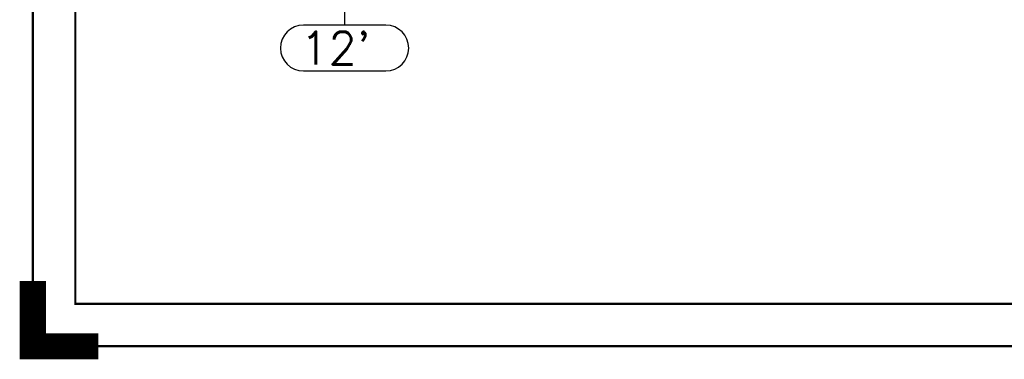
# Paper-space layout 'Layout1' of a CAD drawing. Extents: x -2 to 1033, y -36 to 596.
# Tile 1 of 127: x -2 to 148, y -2 to 50. Entities that reach past the tile are written whole.
import ezdxf
from ezdxf.enums import TextEntityAlignment as Align

# ---------------------------------------------------------------- set-up
doc = ezdxf.new("R2010")
doc.units = 0
doc.linetypes.add('ACAD_ISO04W100', pattern=[30.5, 24, -3, 0.5, -3])
doc.linetypes.add('HP_01_CER_B', pattern=[8, 5, -1, 1, -1])
doc.layers.get('DEFPOINTS').update_dxf_attribs({"color": 132, "linetype": 'CONTINUOUS'})
doc.layers.add('RAMECEK_HP', color=251, linetype='CONTINUOUS')
doc.layers.add('SS_OSY_025', color=7, linetype='HP_01_CER_B', lineweight=25)
doc.styles.add('ROMANS', font='romans.shx', dxfattribs={"width": 0.8})
doc.styles.add('romans.shx', font='romans.shx', dxfattribs={"height": 5})

# ---------------------------------------------------------------- blocks, each defined once
blk = doc.blocks.new('*U6')
at = {"layer": 'RAMECEK_HP', "lineweight": 35, "const_width": 0.35}
for points in [[(0, 594), (0, 0), (841, 0), (841, 594)], [(6.5, 587.5), (6.5, 6.5), (834.5, 6.5), (834.5, 587.5)]]:
    blk.add_lwpolyline(points, close=True, dxfattribs=at)
at = {"layer": 'RAMECEK_HP', "lineweight": 40, "const_width": 4}
blk.add_lwpolyline([(0, 10), (0, 0), (10, 0)], dxfattribs=at)
at = {"layer": 'DEFPOINTS', "style": 'ROMANS', "width": 0.8}
blk.add_attdef('TISK', text='', height=10, dxfattribs=at).set_placement((841, -33), align=Align.RIGHT)

psp = doc.layouts.get("Layout1")

# ---------------------------------------------------------------- linework, layer by layer
at = {"layer": 'SS_OSY_025', "linetype": 'ACAD_ISO04W100', "ltscale": 0.25}
psp.add_line((47.6471, 54.1123), (47.6471, 49.1123), dxfattribs=at)
at = {"layer": 'SS_OSY_025', "linetype": 'Continuous', "ltscale": 0.25}
for p, q in [((53.9447, 49.1123), (41.3495, 49.1123)), ((41.3495, 42.1123), (53.9447, 42.1123))]:
    psp.add_line(p, q, dxfattribs=at)
for centre, start, end in [((41.3495, 45.6123), 90, 270), ((53.9447, 45.6123), 270, 90)]:
    psp.add_arc(centre, 3.5, start, end, dxfattribs=at)

# ---------------------------------------------------------------- block references
at = {"layer": 'RAMECEK_HP'}
psp.add_blockref('*U6', (0, 0), dxfattribs=at)

# ---------------------------------------------------------------- texts
at = {"layer": 'SS_OSY_025', "color": 7, "style": 'romans.shx'}
psp.add_text("12'", height=5, dxfattribs=at).set_placement((40.9106, 43.1123))

doc.saveas('drawing.dxf')
